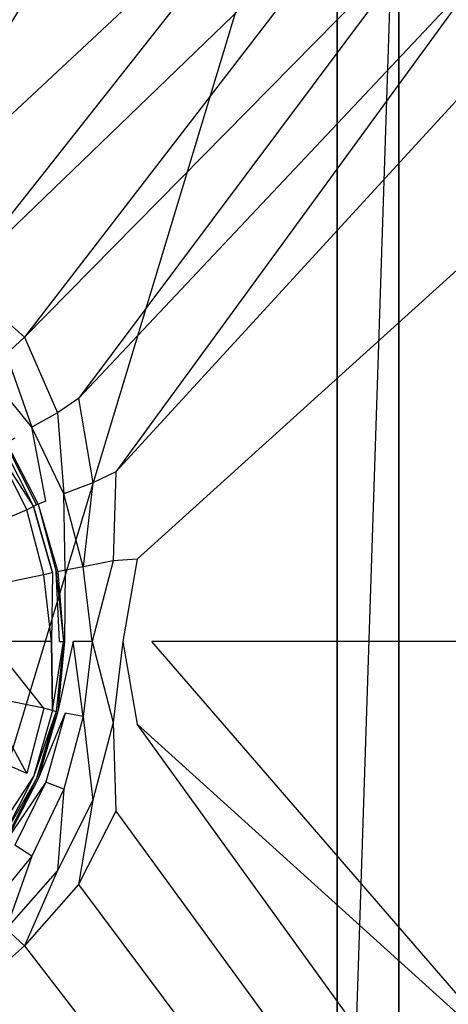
# Model space of a CAD drawing. Extents: x 0 to 0.9, y -0.7 to 0.
# Tile 12 of 14: x 0.51 to 0.588, y -0.416 to -0.236. Entities that reach past the tile are written whole.
import ezdxf

# ---------------------------------------------------------------- set-up
doc = ezdxf.new("R2010")
doc.units = 0
doc.layers.add('L1_GRUPPE_28___REPLACEMTFOREMPT', color=7, linetype='CONTINUOUS')

msp = doc.modelspace()

# ---------------------------------------------------------------- linework, layer by layer
at = {"layer": 'L1_GRUPPE_28___REPLACEMTFOREMPT', "color": 8}
for points, invisible_edges in [([(0.45, -0.561993, 0.000537), (0.45, -0.138007, 0.000537), (0.567528, -0.173738, 0.000537), (0.45, -0.561993, 0.000537)], 10), ([(0.45, -0.561993, 0.000537), (0.567528, -0.173738, 0.000537), (0.567528, -0.526262, 0.000537), (0.45, -0.561993, 0.000537)], 13), ([(0.567528, -0.526262, 0.000537), (0.567528, -0.173738, 0.000537), (0.578779, -0.181819, 0.000537), (0.567528, -0.526262, 0.000537)], 10), ([(0.567528, -0.526262, 0.000537), (0.578779, -0.181819, 0.000537), (0.578779, -0.518181, 0.000537), (0.567528, -0.526262, 0.000537)], 13), ([(0.578779, -0.518181, 0.000537), (0.578779, -0.181819, 0.000537), (0.589479, -0.50938, 0.000537), (0.578779, -0.518181, 0.000537)], 10), ([(0.589479, -0.50938, 0.000537), (0.578779, -0.181819, 0.000537), (0.589479, -0.19062, 0.000537), (0.589479, -0.50938, 0.000537)], 15), ([(0.531586, -0.198709, 0.031245), (0.45, -0.19677, 0.03124), (0.466512, -0.271558, 0.029314), (0.531586, -0.198709, 0.031245)], 14), ([(0.483732, -0.276557, 0.029208), (0.531586, -0.198709, 0.031245), (0.466512, -0.271558, 0.029314), (0.483732, -0.276557, 0.029208)], 13), ([(0.531586, -0.198709, 0.031245), (0.483732, -0.276557, 0.029208), (0.562477, -0.20295, 0.031186), (0.531586, -0.198709, 0.031245)], 14), ([(0.498563, -0.283954, 0.029102), (0.562477, -0.20295, 0.031186), (0.483732, -0.276557, 0.029208), (0.498563, -0.283954, 0.029102)], 13), ([(0.562477, -0.20295, 0.031186), (0.498563, -0.283954, 0.029102), (0.575989, -0.209222, 0.031098), (0.562477, -0.20295, 0.031186)], 14), ([(0.510507, -0.294451, 0.029102), (0.575989, -0.209222, 0.031098), (0.498563, -0.283954, 0.029102), (0.510507, -0.294451, 0.029102)], 13), ([(0.575989, -0.209222, 0.031098), (0.510507, -0.294451, 0.029102), (0.586061, -0.217597, 0.031105), (0.575989, -0.209222, 0.031098)], 14), ([(0.520362, -0.305647, 0.029102), (0.586061, -0.217597, 0.031105), (0.510507, -0.294451, 0.029102), (0.520362, -0.305647, 0.029102)], 13), ([(0.586061, -0.217597, 0.031105), (0.520362, -0.305647, 0.029102), (0.594134, -0.227159, 0.031099), (0.586061, -0.217597, 0.031105)], 14), ([(0.52713, -0.319043, 0.029102), (0.594134, -0.227159, 0.031099), (0.520362, -0.305647, 0.029102), (0.52713, -0.319043, 0.029102)], 13), ([(0.594134, -0.227159, 0.031099), (0.52713, -0.319043, 0.029102), (0.59984, -0.239631, 0.031094), (0.594134, -0.227159, 0.031099)], 14), ([(0.59984, -0.239631, 0.031094), (0.52713, -0.319043, 0.029102), (0.531012, -0.334937, 0.029102), (0.59984, -0.239631, 0.031094)], 14), ([(0.603348, -0.269454, 0.031074), (0.59984, -0.239631, 0.031094), (0.531012, -0.334937, 0.029102), (0.603348, -0.269454, 0.031074)], 14), ([(0.603348, -0.269454, 0.031074), (0.531012, -0.334937, 0.029102), (0.5337, -0.35, 0.029102), (0.603348, -0.269454, 0.031074)], 14), ([(0.665706, -0.35, 0.032744), (0.603348, -0.269454, 0.031074), (0.5337, -0.35, 0.029102), (0.665706, -0.35, 0.032744)], 14), ([(0.510507, -0.294451, 0.029102), (0.498563, -0.283954, 0.029102), (0.507123, -0.29755, 0.028996), (0.510507, -0.294451, 0.029102)], 14), ([(0.51648, -0.308246, 0.028996), (0.510507, -0.294451, 0.029102), (0.507123, -0.29755, 0.028996), (0.51648, -0.308246, 0.028996)], 13), ([(0.510507, -0.294451, 0.029102), (0.51648, -0.308246, 0.028996), (0.520362, -0.305647, 0.029102), (0.510507, -0.294451, 0.029102)], 14), ([(0.511801, -0.310845, 0.02889), (0.507123, -0.29755, 0.028996), (0.503341, -0.300449, 0.02889), (0.511801, -0.310845, 0.02889)], 13), ([(0.507123, -0.29755, 0.028996), (0.511801, -0.310845, 0.02889), (0.51648, -0.308246, 0.028996), (0.507123, -0.29755, 0.028996)], 14), ([(0.511801, -0.310845, 0.02889), (0.503341, -0.300449, 0.02889), (0.508716, -0.312845, 0.027722), (0.511801, -0.310845, 0.02889)], 14), ([(0.52295, -0.321042, 0.028996), (0.520362, -0.305647, 0.029102), (0.51648, -0.308246, 0.028996), (0.52295, -0.321042, 0.028996)], 13), ([(0.520362, -0.305647, 0.029102), (0.52295, -0.321042, 0.028996), (0.52713, -0.319043, 0.029102), (0.520362, -0.305647, 0.029102)], 14), ([(0.517674, -0.323041, 0.02889), (0.51648, -0.308246, 0.028996), (0.511801, -0.310845, 0.02889), (0.517674, -0.323041, 0.02889)], 13), ([(0.51648, -0.308246, 0.028996), (0.517674, -0.323041, 0.02889), (0.52295, -0.321042, 0.028996), (0.51648, -0.308246, 0.028996)], 14), ([(0.514389, -0.324341, 0.027403), (0.511801, -0.310845, 0.02889), (0.508716, -0.312845, 0.027722), (0.514389, -0.324341, 0.027403)], 14), ([(0.517674, -0.323041, 0.02889), (0.511801, -0.310845, 0.02889), (0.514389, -0.324341, 0.027403), (0.517674, -0.323041, 0.02889)], 14), ([(0.505431, -0.315044, 0.017315), (0.5121, -0.325341, 0.018802), (0.506526, -0.314244, 0.018908), (0.505431, -0.315044, 0.017315)], 14), ([(0.507024, -0.313844, 0.020925), (0.506526, -0.314244, 0.018908), (0.512697, -0.325041, 0.020819), (0.507024, -0.313844, 0.020925)], 14), ([(0.506526, -0.314244, 0.018908), (0.5121, -0.325341, 0.018802), (0.512697, -0.325041, 0.020819), (0.506526, -0.314244, 0.018908)], 14), ([(0.507223, -0.313744, 0.024111), (0.507024, -0.313844, 0.020925), (0.512996, -0.324941, 0.024005), (0.507223, -0.313744, 0.024111)], 14), ([(0.507024, -0.313844, 0.020925), (0.512697, -0.325041, 0.020819), (0.512996, -0.324941, 0.024005), (0.507024, -0.313844, 0.020925)], 14), ([(0.508716, -0.312845, 0.027722), (0.507223, -0.313744, 0.024111), (0.514389, -0.324341, 0.027403), (0.508716, -0.312845, 0.027722)], 14), ([(0.507223, -0.313744, 0.024111), (0.512996, -0.324941, 0.024005), (0.514389, -0.324341, 0.027403), (0.507223, -0.313744, 0.024111)], 14), ([(0.510906, -0.32594, 0.017209), (0.505431, -0.315044, 0.017315), (0.500753, -0.330339, 0.008926), (0.510906, -0.32594, 0.017209)], 14), ([(0.5121, -0.325341, 0.018802), (0.505431, -0.315044, 0.017315), (0.510906, -0.32594, 0.017209), (0.5121, -0.325341, 0.018802)], 13), ([(0.526632, -0.335237, 0.028996), (0.52713, -0.319043, 0.029102), (0.52295, -0.321042, 0.028996), (0.526632, -0.335237, 0.028996)], 13), ([(0.52713, -0.319043, 0.029102), (0.526632, -0.335237, 0.028996), (0.531012, -0.334937, 0.029102), (0.52713, -0.319043, 0.029102)], 14), ([(0.521158, -0.336337, 0.02889), (0.52295, -0.321042, 0.028996), (0.517674, -0.323041, 0.02889), (0.521158, -0.336337, 0.02889)], 13), ([(0.52295, -0.321042, 0.028996), (0.521158, -0.336337, 0.02889), (0.526632, -0.335237, 0.028996), (0.52295, -0.321042, 0.028996)], 14), ([(0.517873, -0.336937, 0.027191), (0.517674, -0.323041, 0.02889), (0.514389, -0.324341, 0.027403), (0.517873, -0.336937, 0.027191)], 14), ([(0.521158, -0.336337, 0.02889), (0.517674, -0.323041, 0.02889), (0.517873, -0.336937, 0.027191), (0.521158, -0.336337, 0.02889)], 14), ([(0.512697, -0.325041, 0.020819), (0.5121, -0.325341, 0.018802), (0.516281, -0.337237, 0.020713), (0.512697, -0.325041, 0.020819)], 14), ([(0.512996, -0.324941, 0.024005), (0.512697, -0.325041, 0.020819), (0.516281, -0.337237, 0.020713), (0.512996, -0.324941, 0.024005)], 14), ([(0.514389, -0.324341, 0.027403), (0.512996, -0.324941, 0.024005), (0.517873, -0.336937, 0.027191), (0.514389, -0.324341, 0.027403)], 14), ([(0.512996, -0.324941, 0.024005), (0.516281, -0.337237, 0.020713), (0.516579, -0.337237, 0.024005), (0.512996, -0.324941, 0.024005)], 14), ([(0.512996, -0.324941, 0.024005), (0.516579, -0.337237, 0.024005), (0.517873, -0.336937, 0.027191), (0.512996, -0.324941, 0.024005)], 14), ([(0.510906, -0.32594, 0.017209), (0.500753, -0.330339, 0.008926), (0.503241, -0.340036, 0.00882), (0.510906, -0.32594, 0.017209)], 14), ([(0.513991, -0.337836, 0.016996), (0.510906, -0.32594, 0.017209), (0.503241, -0.340036, 0.00882), (0.513991, -0.337836, 0.016996)], 14), ([(0.5121, -0.325341, 0.018802), (0.510906, -0.32594, 0.017209), (0.513991, -0.337836, 0.016996), (0.5121, -0.325341, 0.018802)], 14), ([(0.5121, -0.325341, 0.018802), (0.515584, -0.337437, 0.018589), (0.516281, -0.337237, 0.020713), (0.5121, -0.325341, 0.018802)], 14), ([(0.515584, -0.337437, 0.018589), (0.5121, -0.325341, 0.018802), (0.513991, -0.337836, 0.016996), (0.515584, -0.337437, 0.018589)], 14), ([(0.52285, -0.35, 0.02889), (0.526632, -0.335237, 0.028996), (0.521158, -0.336337, 0.02889), (0.52285, -0.35, 0.02889)], 13), ([(0.526632, -0.335237, 0.028996), (0.52285, -0.35, 0.02889), (0.528424, -0.35, 0.028996), (0.526632, -0.335237, 0.028996)], 14), ([(0.528424, -0.35, 0.028996), (0.531012, -0.334937, 0.029102), (0.526632, -0.335237, 0.028996), (0.528424, -0.35, 0.028996)], 13), ([(0.531012, -0.334937, 0.029102), (0.528424, -0.35, 0.028996), (0.5337, -0.35, 0.029102), (0.531012, -0.334937, 0.029102)], 14), ([(0.513991, -0.337836, 0.016996), (0.503241, -0.340036, 0.00882), (0.504336, -0.35, 0.008926), (0.513991, -0.337836, 0.016996)], 14), ([(0.515385, -0.35, 0.017103), (0.513991, -0.337836, 0.016996), (0.504336, -0.35, 0.008926), (0.515385, -0.35, 0.017103)], 14), ([(0.515584, -0.337437, 0.018589), (0.513991, -0.337836, 0.016996), (0.515385, -0.35, 0.017103), (0.515584, -0.337437, 0.018589)], 14), ([(0.515584, -0.337437, 0.018589), (0.515385, -0.35, 0.017103), (0.516878, -0.35, 0.018802), (0.515584, -0.337437, 0.018589)], 14), ([(0.516878, -0.35, 0.018802), (0.516281, -0.337237, 0.020713), (0.515584, -0.337437, 0.018589), (0.516878, -0.35, 0.018802)], 14), ([(0.516281, -0.337237, 0.020713), (0.516878, -0.35, 0.018802), (0.517575, -0.35, 0.020819), (0.516281, -0.337237, 0.020713)], 13), ([(0.516281, -0.337237, 0.020713), (0.517575, -0.35, 0.020819), (0.516579, -0.337237, 0.024005), (0.516281, -0.337237, 0.020713)], 14), ([(0.517873, -0.336937, 0.027191), (0.516579, -0.337237, 0.024005), (0.517774, -0.35, 0.024005), (0.517873, -0.336937, 0.027191)], 14), ([(0.516579, -0.337237, 0.024005), (0.517575, -0.35, 0.020819), (0.517774, -0.35, 0.024005), (0.516579, -0.337237, 0.024005)], 14), ([(0.517873, -0.336937, 0.027191), (0.517774, -0.35, 0.024005), (0.519366, -0.35, 0.027403), (0.517873, -0.336937, 0.027191)], 14), ([(0.521158, -0.336337, 0.02889), (0.517873, -0.336937, 0.027191), (0.519366, -0.35, 0.027403), (0.521158, -0.336337, 0.02889)], 14), ([(0.52285, -0.35, 0.02889), (0.521158, -0.336337, 0.02889), (0.519366, -0.35, 0.027403), (0.52285, -0.35, 0.02889)], 14), ([(0.513991, -0.362163, 0.016996), (0.504336, -0.35, 0.008926), (0.503241, -0.359964, 0.00882), (0.513991, -0.362163, 0.016996)], 14), ([(0.515385, -0.35, 0.017103), (0.504336, -0.35, 0.008926), (0.513991, -0.362163, 0.016996), (0.515385, -0.35, 0.017103)], 14), ([(0.515584, -0.362563, 0.018589), (0.515385, -0.35, 0.017103), (0.513991, -0.362163, 0.016996), (0.515584, -0.362563, 0.018589)], 14), ([(0.515385, -0.35, 0.017103), (0.515584, -0.362563, 0.018589), (0.516878, -0.35, 0.018802), (0.515385, -0.35, 0.017103)], 14), ([(0.517575, -0.35, 0.020819), (0.515584, -0.362563, 0.018589), (0.516281, -0.362763, 0.020713), (0.517575, -0.35, 0.020819)], 13), ([(0.515584, -0.362563, 0.018589), (0.517575, -0.35, 0.020819), (0.516878, -0.35, 0.018802), (0.515584, -0.362563, 0.018589)], 14), ([(0.517774, -0.35, 0.024005), (0.516281, -0.362763, 0.020713), (0.516579, -0.362763, 0.024005), (0.517774, -0.35, 0.024005)], 14), ([(0.517575, -0.35, 0.020819), (0.516281, -0.362763, 0.020713), (0.517774, -0.35, 0.024005), (0.517575, -0.35, 0.020819)], 14), ([(0.519366, -0.35, 0.027403), (0.516579, -0.362763, 0.024005), (0.517873, -0.363063, 0.027191), (0.519366, -0.35, 0.027403)], 14), ([(0.517774, -0.35, 0.024005), (0.516579, -0.362763, 0.024005), (0.519366, -0.35, 0.027403), (0.517774, -0.35, 0.024005)], 14), ([(0.521158, -0.363663, 0.02889), (0.519366, -0.35, 0.027403), (0.517873, -0.363063, 0.027191), (0.521158, -0.363663, 0.02889)], 14), ([(0.52285, -0.35, 0.02889), (0.519366, -0.35, 0.027403), (0.521158, -0.363663, 0.02889), (0.52285, -0.35, 0.02889)], 14), ([(0.526632, -0.364763, 0.028996), (0.52285, -0.35, 0.02889), (0.521158, -0.363663, 0.02889), (0.526632, -0.364763, 0.028996)], 13), ([(0.52285, -0.35, 0.02889), (0.526632, -0.364763, 0.028996), (0.528424, -0.35, 0.028996), (0.52285, -0.35, 0.02889)], 14), ([(0.531012, -0.365063, 0.029102), (0.528424, -0.35, 0.028996), (0.526632, -0.364763, 0.028996), (0.531012, -0.365063, 0.029102)], 13), ([(0.528424, -0.35, 0.028996), (0.531012, -0.365063, 0.029102), (0.5337, -0.35, 0.029102), (0.528424, -0.35, 0.028996)], 14), ([(0.603348, -0.430546, 0.031074), (0.5337, -0.35, 0.029102), (0.531012, -0.365063, 0.029102), (0.603348, -0.430546, 0.031074)], 14), ([(0.665706, -0.35, 0.032744), (0.5337, -0.35, 0.029102), (0.603348, -0.430546, 0.031074), (0.665706, -0.35, 0.032744)], 14), ([(0.510906, -0.37406, 0.017209), (0.503241, -0.359964, 0.00882), (0.500753, -0.369661, 0.008926), (0.510906, -0.37406, 0.017209)], 14), ([(0.513991, -0.362163, 0.016996), (0.503241, -0.359964, 0.00882), (0.510906, -0.37406, 0.017209), (0.513991, -0.362163, 0.016996)], 14), ([(0.513991, -0.362163, 0.016996), (0.510906, -0.37406, 0.017209), (0.5121, -0.374659, 0.018802), (0.513991, -0.362163, 0.016996)], 14), ([(0.515584, -0.362563, 0.018589), (0.513991, -0.362163, 0.016996), (0.5121, -0.374659, 0.018802), (0.515584, -0.362563, 0.018589)], 14), ([(0.515584, -0.362563, 0.018589), (0.5121, -0.374659, 0.018802), (0.516281, -0.362763, 0.020713), (0.515584, -0.362563, 0.018589)], 14), ([(0.516281, -0.362763, 0.020713), (0.5121, -0.374659, 0.018802), (0.512697, -0.374959, 0.020819), (0.516281, -0.362763, 0.020713)], 14), ([(0.516579, -0.362763, 0.024005), (0.512697, -0.374959, 0.020819), (0.512996, -0.375059, 0.024005), (0.516579, -0.362763, 0.024005)], 14), ([(0.516281, -0.362763, 0.020713), (0.512697, -0.374959, 0.020819), (0.516579, -0.362763, 0.024005), (0.516281, -0.362763, 0.020713)], 14), ([(0.516579, -0.362763, 0.024005), (0.512996, -0.375059, 0.024005), (0.517873, -0.363063, 0.027191), (0.516579, -0.362763, 0.024005)], 14), ([(0.517873, -0.363063, 0.027191), (0.512996, -0.375059, 0.024005), (0.514389, -0.375659, 0.027403), (0.517873, -0.363063, 0.027191)], 14), ([(0.517873, -0.363063, 0.027191), (0.514389, -0.375659, 0.027403), (0.517674, -0.376959, 0.02889), (0.517873, -0.363063, 0.027191)], 14), ([(0.521158, -0.363663, 0.02889), (0.517873, -0.363063, 0.027191), (0.517674, -0.376959, 0.02889), (0.521158, -0.363663, 0.02889)], 14), ([(0.52295, -0.378958, 0.028996), (0.521158, -0.363663, 0.02889), (0.517674, -0.376959, 0.02889), (0.52295, -0.378958, 0.028996)], 13), ([(0.521158, -0.363663, 0.02889), (0.52295, -0.378958, 0.028996), (0.526632, -0.364763, 0.028996), (0.521158, -0.363663, 0.02889)], 14), ([(0.52713, -0.380957, 0.029102), (0.526632, -0.364763, 0.028996), (0.52295, -0.378958, 0.028996), (0.52713, -0.380957, 0.029102)], 13), ([(0.526632, -0.364763, 0.028996), (0.52713, -0.380957, 0.029102), (0.531012, -0.365063, 0.029102), (0.526632, -0.364763, 0.028996)], 14), ([(0.59984, -0.460369, 0.031093), (0.531012, -0.365063, 0.029102), (0.52713, -0.380957, 0.029102), (0.59984, -0.460369, 0.031093)], 14), ([(0.603348, -0.430546, 0.031074), (0.531012, -0.365063, 0.029102), (0.59984, -0.460369, 0.031093), (0.603348, -0.430546, 0.031074)], 14), ([(0.510906, -0.37406, 0.017209), (0.500753, -0.369661, 0.008926), (0.505431, -0.384956, 0.017315), (0.510906, -0.37406, 0.017209)], 14), ([(0.505431, -0.384956, 0.017315), (0.5121, -0.374659, 0.018802), (0.510906, -0.37406, 0.017209), (0.505431, -0.384956, 0.017315)], 14), ([(0.5121, -0.374659, 0.018802), (0.505431, -0.384956, 0.017315), (0.506526, -0.385756, 0.018908), (0.5121, -0.374659, 0.018802)], 13), ([(0.5121, -0.374659, 0.018802), (0.506526, -0.385756, 0.018908), (0.512697, -0.374959, 0.020819), (0.5121, -0.374659, 0.018802)], 14), ([(0.512697, -0.374959, 0.020819), (0.506526, -0.385756, 0.018908), (0.507024, -0.386156, 0.020925), (0.512697, -0.374959, 0.020819)], 14), ([(0.512697, -0.374959, 0.020819), (0.507024, -0.386156, 0.020925), (0.512996, -0.375059, 0.024005), (0.512697, -0.374959, 0.020819)], 14), ([(0.512996, -0.375059, 0.024005), (0.507024, -0.386156, 0.020925), (0.507223, -0.386256, 0.024111), (0.512996, -0.375059, 0.024005)], 14), ([(0.512996, -0.375059, 0.024005), (0.507223, -0.386256, 0.024111), (0.514389, -0.375659, 0.027403), (0.512996, -0.375059, 0.024005)], 14), ([(0.514389, -0.375659, 0.027403), (0.507223, -0.386256, 0.024111), (0.508716, -0.387155, 0.027722), (0.514389, -0.375659, 0.027403)], 14), ([(0.514389, -0.375659, 0.027403), (0.508716, -0.387155, 0.027722), (0.511801, -0.389155, 0.02889), (0.514389, -0.375659, 0.027403)], 14), ([(0.517674, -0.376959, 0.02889), (0.514389, -0.375659, 0.027403), (0.511801, -0.389155, 0.02889), (0.517674, -0.376959, 0.02889)], 14), ([(0.51648, -0.391754, 0.028996), (0.517674, -0.376959, 0.02889), (0.511801, -0.389155, 0.02889), (0.51648, -0.391754, 0.028996)], 13), ([(0.517674, -0.376959, 0.02889), (0.51648, -0.391754, 0.028996), (0.52295, -0.378958, 0.028996), (0.517674, -0.376959, 0.02889)], 14), ([(0.520362, -0.394353, 0.029102), (0.52295, -0.378958, 0.028996), (0.51648, -0.391754, 0.028996), (0.520362, -0.394353, 0.029102)], 13), ([(0.52295, -0.378958, 0.028996), (0.520362, -0.394353, 0.029102), (0.52713, -0.380957, 0.029102), (0.52295, -0.378958, 0.028996)], 14), ([(0.594134, -0.472841, 0.031099), (0.52713, -0.380957, 0.029102), (0.520362, -0.394353, 0.029102), (0.594134, -0.472841, 0.031099)], 13), ([(0.52713, -0.380957, 0.029102), (0.594134, -0.472841, 0.031099), (0.59984, -0.460369, 0.031093), (0.52713, -0.380957, 0.029102)], 14), ([(0.511801, -0.389155, 0.02889), (0.508716, -0.387155, 0.027722), (0.503341, -0.399551, 0.02889), (0.511801, -0.389155, 0.02889)], 14), ([(0.507123, -0.40245, 0.028996), (0.511801, -0.389155, 0.02889), (0.503341, -0.399551, 0.02889), (0.507123, -0.40245, 0.028996)], 13), ([(0.511801, -0.389155, 0.02889), (0.507123, -0.40245, 0.028996), (0.51648, -0.391754, 0.028996), (0.511801, -0.389155, 0.02889)], 14), ([(0.510507, -0.405549, 0.029102), (0.51648, -0.391754, 0.028996), (0.507123, -0.40245, 0.028996), (0.510507, -0.405549, 0.029102)], 13), ([(0.51648, -0.391754, 0.028996), (0.510507, -0.405549, 0.029102), (0.520362, -0.394353, 0.029102), (0.51648, -0.391754, 0.028996)], 14), ([(0.586061, -0.482403, 0.031105), (0.520362, -0.394353, 0.029102), (0.510507, -0.405549, 0.029102), (0.586061, -0.482403, 0.031105)], 13), ([(0.520362, -0.394353, 0.029102), (0.586061, -0.482403, 0.031105), (0.594134, -0.472841, 0.031099), (0.520362, -0.394353, 0.029102)], 14), ([(0.510507, -0.405549, 0.029102), (0.507123, -0.40245, 0.028996), (0.498563, -0.416046, 0.029102), (0.510507, -0.405549, 0.029102)], 14), ([(0.575989, -0.490778, 0.031098), (0.510507, -0.405549, 0.029102), (0.498563, -0.416046, 0.029102), (0.575989, -0.490778, 0.031098)], 13), ([(0.510507, -0.405549, 0.029102), (0.575989, -0.490778, 0.031098), (0.586061, -0.482403, 0.031105), (0.510507, -0.405549, 0.029102)], 14), ([(0.562477, -0.49705, 0.031186), (0.498563, -0.416046, 0.029102), (0.483732, -0.423443, 0.029208), (0.562477, -0.49705, 0.031186)], 13), ([(0.498563, -0.416046, 0.029102), (0.562477, -0.49705, 0.031186), (0.575989, -0.490778, 0.031098), (0.498563, -0.416046, 0.029102)], 14)]:
    msp.add_3dface(points, dxfattribs=dict(at, invisible_edges=invisible_edges))

doc.saveas('drawing.dxf')
